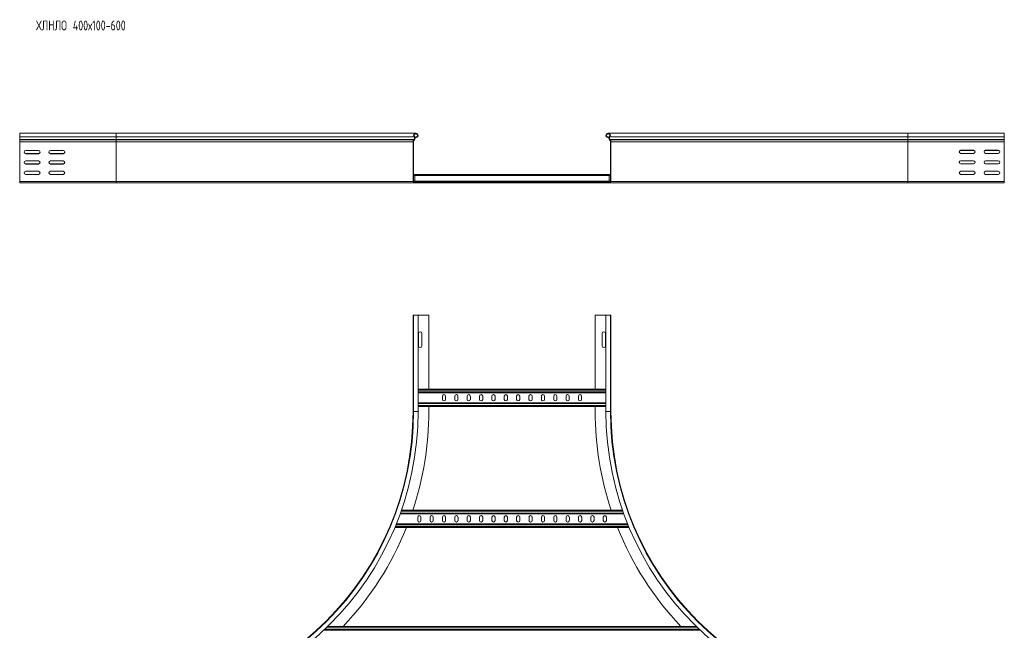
# Model space of a CAD drawing. Header units: millimetres. Extents: x -39 to 18998, y -9084 to 295.
# Tile 10 of 29: x 7800 to 9790, y -7460 to -6224. Entities that reach past the tile are written whole.
import ezdxf

# ---------------------------------------------------------------- set-up
doc = ezdxf.new("R2010")
doc.units = ezdxf.units.MM
doc.styles.add('SLDTEXTSTYLE0', font='TXT', dxfattribs={"width": 0.7, "bigfont": 'bigfont'})

msp = doc.modelspace()

# ---------------------------------------------------------------- linework, layer by layer
at = {"color": 7, "linetype": 'Continuous', "lineweight": 15}
for p, q in [((7994.9, -6454.1), (7799.9, -6454.1)), ((7799.9, -6454.1), (7799.9, -6461.5)), ((7799.9, -6461.5), (7799.9, -6466.8)), ((7799.9, -6466.8), (7799.9, -6467.2)), ((7799.9, -6467.2), (7799.9, -6471.3)), ((8600.6, -6454.1), (7994.9, -6454.1)), ((8596.9, -6466.8), (8596.6, -6467.2)), ((8601.7, -6461.7), (8598.7, -6461.7)), ((8602.2, -6462.9), (8599.1, -6462.9)), ((8601.7, -6461.7), (8602.2, -6462.9)), ((8988.1, -6461.7), (8987.6, -6462.9)), ((8990.7, -6462.9), (8987.6, -6462.9)), ((8991.2, -6461.7), (8988.1, -6461.7)), ((9594.9, -6454.1), (8989.2, -6454.1)), ((8992.9, -6466.8), (8993.3, -6467.2)), ((9789.9, -6454.1), (9594.9, -6454.1)), ((9789.9, -6454.1), (9789.9, -6461.5)), ((9789.9, -6461.5), (9789.9, -6466.8)), ((9789.9, -6466.8), (9789.9, -6467.2)), ((9789.9, -6467.2), (9789.9, -6471.3)), ((7799.9, -6471.3), (7799.9, -6551.7)), ((8594.9, -6471.3), (8594.9, -6551.7)), ((8596.1, -6551.7), (8596.1, -6471.3)), ((8597.4, -6468), (8597.8, -6467.6)), ((8992.4, -6468), (8992, -6467.6)), ((8993.7, -6551.7), (8993.7, -6471.3)), ((8994.9, -6471.3), (8994.9, -6551.7)), ((9789.9, -6471.3), (9789.9, -6551.7)), ((7812.2, -6488.8), (7837.7, -6488.8)), ((7812.2, -6494.8), (7837.7, -6494.8)), ((7837.7, -6495.3), (7812.2, -6495.3)), ((7862.2, -6488.8), (7887.7, -6488.8)), ((7862.2, -6494.8), (7887.7, -6494.8)), ((7887.7, -6495.3), (7862.2, -6495.3)), ((9727.7, -6488.3), (9702.2, -6488.3)), ((9727.7, -6488.8), (9702.2, -6488.8)), ((9702.2, -6494.8), (9727.7, -6494.8)), ((9777.7, -6488.3), (9752.2, -6488.3)), ((9777.7, -6488.8), (9752.2, -6488.8)), ((9752.2, -6494.8), (9777.7, -6494.8)), ((7812.2, -6509.8), (7837.7, -6509.8)), ((7812.2, -6516.1), (7837.7, -6516.1)), ((7837.7, -6516.3), (7812.2, -6516.3)), ((7862.2, -6509.8), (7887.7, -6509.8)), ((7862.2, -6516.1), (7887.7, -6516.1)), ((7887.7, -6516.3), (7862.2, -6516.3)), ((9727.7, -6509.6), (9702.2, -6509.6)), ((9727.7, -6509.8), (9702.2, -6509.8)), ((9702.2, -6516.1), (9727.7, -6516.1)), ((9777.7, -6509.6), (9752.2, -6509.6)), ((9777.7, -6509.8), (9752.2, -6509.8)), ((9752.2, -6516.1), (9777.7, -6516.1)), ((7812.2, -6530.8), (7837.7, -6530.8)), ((7837.7, -6537.3), (7812.2, -6537.3)), ((7862.2, -6530.8), (7887.7, -6530.8)), ((7887.7, -6537.3), (7862.2, -6537.3)), ((8596.1, -6537.4), (8598.4, -6537.4)), ((8991.4, -6537.4), (8598.4, -6537.4)), ((8598.4, -6539.2), (8598.4, -6537.4)), ((8598.4, -6551.1), (8598.4, -6539.2)), ((8991.4, -6537.4), (8993.7, -6537.4)), ((8991.4, -6539.2), (8991.4, -6537.4)), ((8991.4, -6551.1), (8991.4, -6539.2)), ((9727.7, -6530.8), (9702.2, -6530.8)), ((9702.2, -6537.3), (9727.7, -6537.3)), ((9777.7, -6530.8), (9752.2, -6530.8)), ((9752.2, -6537.3), (9777.7, -6537.3)), ((7799.9, -6551.7), (7799.9, -6554.1)), ((7994.9, -6554.1), (7799.9, -6554.1)), ((8597.3, -6554.1), (7994.9, -6554.1)), ((8626.9, -6552.9), (8597.3, -6552.9)), ((8597.3, -6554.1), (8626.9, -6554.1)), ((8598.4, -6552.9), (8598.4, -6551.1)), ((8962.9, -6552.9), (8626.9, -6552.9)), ((8626.9, -6554.1), (8626.9, -6552.9)), ((8626.9, -6554.1), (8962.9, -6554.1)), ((8962.9, -6554.1), (8962.9, -6552.9)), ((8962.9, -6552.9), (8992.5, -6552.9)), ((8992.5, -6554.1), (8962.9, -6554.1)), ((8991.4, -6552.9), (8991.4, -6551.1)), ((9594.9, -6554.1), (8992.5, -6554.1)), ((9594.9, -6554.1), (9789.9, -6554.1)), ((9789.9, -6551.7), (9789.9, -6554.1)), ((8594.9, -7016.7), (8594.9, -6821.7)), ((8596, -6821.7), (8594.9, -6821.7)), ((8596, -6821.7), (8596, -7016.7)), ((8605.1, -6821.7), (8596, -6821.7)), ((8605.1, -7016.7), (8605.1, -6821.7)), ((8626.9, -6821.7), (8605.1, -6821.7)), ((8626.9, -6971.7), (8626.9, -6821.7)), ((8962.9, -6971.7), (8962.9, -6821.7)), ((8962.9, -6821.7), (8984.7, -6821.7)), ((8984.7, -6821.7), (8984.7, -7016.7)), ((8984.7, -6821.7), (8993.8, -6821.7)), ((8993.8, -7016.7), (8993.8, -6821.7)), ((8993.8, -6821.7), (8994.9, -6821.7)), ((8994.9, -7016.7), (8994.9, -6821.7)), ((8606.2, -6858.9), (8606.2, -6884.4)), ((8612.7, -6884.4), (8612.7, -6858.9)), ((8977.2, -6858.9), (8977.2, -6884.4)), ((8983.7, -6884.4), (8983.7, -6858.9)), ((8605.1, -6971.7), (8984.7, -6971.7)), ((8605.1, -6979.2), (8984.7, -6979.2)), ((8605.1, -6999.2), (8984.7, -6999.2)), ((8654.2, -6985.9), (8654.2, -6992.4)), ((8660.7, -6992.4), (8660.7, -6985.9)), ((8679.2, -6985.9), (8679.2, -6992.4)), ((8685.7, -6992.4), (8685.7, -6985.9)), ((8704.2, -6985.9), (8704.2, -6992.4)), ((8710.7, -6992.4), (8710.7, -6985.9)), ((8729.2, -6985.9), (8729.2, -6992.4)), ((8735.7, -6992.4), (8735.7, -6985.9)), ((8754.2, -6985.9), (8754.2, -6992.4)), ((8760.7, -6992.4), (8760.7, -6985.9)), ((8779.2, -6985.9), (8779.2, -6992.4)), ((8785.7, -6992.4), (8785.7, -6985.9)), ((8804.2, -6985.9), (8804.2, -6992.4)), ((8810.7, -6992.4), (8810.7, -6985.9)), ((8829.2, -6985.9), (8829.2, -6992.4)), ((8835.7, -6992.4), (8835.7, -6985.9)), ((8854.2, -6985.9), (8854.2, -6992.4)), ((8860.7, -6992.4), (8860.7, -6985.9)), ((8879.2, -6985.9), (8879.2, -6992.4)), ((8885.7, -6992.4), (8885.7, -6985.9)), ((8904.2, -6985.9), (8904.2, -6992.4)), ((8910.7, -6992.4), (8910.7, -6985.9)), ((8929.2, -6985.9), (8929.2, -6992.4)), ((8935.7, -6992.4), (8935.7, -6985.9)), ((8605.1, -7006.7), (8984.7, -7006.7)), ((8626.9, -7016.7), (8626.9, -7006.7)), ((8962.9, -7016.7), (8962.9, -7006.7)), ((9018.4, -7216.7), (8571.4, -7216.7)), ((9021, -7224.2), (8568.8, -7224.2)), ((8604.3, -7230.9), (8604.3, -7237.4)), ((8610.8, -7237.4), (8610.8, -7230.9)), ((8629.3, -7230.9), (8629.3, -7237.4)), ((8635.8, -7237.4), (8635.8, -7230.9)), ((8654.3, -7230.9), (8654.3, -7237.4)), ((8660.8, -7237.4), (8660.8, -7230.9)), ((8679.3, -7230.9), (8679.3, -7237.4)), ((8685.8, -7237.4), (8685.8, -7230.9)), ((8704.3, -7230.9), (8704.3, -7237.4)), ((8710.8, -7237.4), (8710.8, -7230.9)), ((8729.3, -7230.9), (8729.3, -7237.4)), ((8735.8, -7237.4), (8735.8, -7230.9)), ((8754.3, -7230.9), (8754.3, -7237.4)), ((8760.8, -7237.4), (8760.8, -7230.9)), ((8779.3, -7230.9), (8779.3, -7237.4)), ((8785.8, -7237.4), (8785.8, -7230.9)), ((8804.3, -7230.9), (8804.3, -7237.4)), ((8810.8, -7237.4), (8810.8, -7230.9)), ((8829.3, -7230.9), (8829.3, -7237.4)), ((8835.8, -7237.4), (8835.8, -7230.9)), ((8854.3, -7230.9), (8854.3, -7237.4)), ((8860.8, -7237.4), (8860.8, -7230.9)), ((8879.3, -7230.9), (8879.3, -7237.4)), ((8885.8, -7237.4), (8885.8, -7230.9)), ((8904.3, -7230.9), (8904.3, -7237.4)), ((8910.8, -7237.4), (8910.8, -7230.9)), ((8929.3, -7230.9), (8929.3, -7237.4)), ((8935.8, -7237.4), (8935.8, -7230.9)), ((8954.3, -7230.9), (8954.3, -7237.4)), ((8960.8, -7237.4), (8960.8, -7230.9)), ((8979.3, -7230.9), (8979.3, -7237.4)), ((8985.8, -7237.4), (8985.8, -7230.9)), ((9031.7, -7251.7), (8558.1, -7251.7)), ((9028.7, -7244.2), (8561.1, -7244.2)), ((9174.7, -7459.2), (8415.1, -7459.2)), ((9166.9, -7451.7), (8422.9, -7451.7))]:
    msp.add_line(p, q, dxfattribs=at)
at = {"color": 8, "linetype": 'Continuous', "lineweight": 0}
for p, q in [((7994.9, -6461.5), (7799.9, -6461.5)), ((7994.9, -6466.8), (7799.9, -6466.8)), ((7994.9, -6467.2), (7799.9, -6467.2)), ((7994.9, -6454.1), (7994.9, -6461.5)), ((8597.1, -6461.5), (7994.9, -6461.5)), ((7994.9, -6461.5), (7994.9, -6466.8)), ((7994.9, -6466.8), (7994.9, -6467.2)), ((8596.9, -6466.8), (7994.9, -6466.8)), ((7994.9, -6467.2), (7994.9, -6471.3)), ((8596.6, -6467.2), (7994.9, -6467.2)), ((9594.9, -6461.5), (8992.7, -6461.5)), ((9594.9, -6466.8), (8992.9, -6466.8)), ((9594.9, -6467.2), (8993.3, -6467.2)), ((9594.9, -6454.1), (9594.9, -6461.5)), ((9594.9, -6461.5), (9594.9, -6466.8)), ((9594.9, -6461.5), (9789.9, -6461.5)), ((9594.9, -6466.8), (9594.9, -6467.2)), ((9594.9, -6466.8), (9789.9, -6466.8)), ((9594.9, -6467.2), (9594.9, -6471.3)), ((9594.9, -6467.2), (9789.9, -6467.2)), ((7994.9, -6471.3), (7799.9, -6471.3)), ((7994.9, -6471.3), (7994.9, -6551.7)), ((8594.9, -6471.3), (7994.9, -6471.3)), ((9594.9, -6471.3), (8994.9, -6471.3)), ((9594.9, -6471.3), (9594.9, -6551.7)), ((9594.9, -6471.3), (9789.9, -6471.3)), ((8596.1, -6539.2), (8598.4, -6539.2)), ((8991.4, -6539.2), (8598.4, -6539.2)), ((8991.4, -6539.2), (8993.7, -6539.2)), ((7994.9, -6551.7), (7799.9, -6551.7)), ((8594.9, -6551.7), (7994.9, -6551.7)), ((7994.9, -6551.7), (7994.9, -6554.1)), ((8596.1, -6551.1), (8598.4, -6551.1)), ((8991.4, -6551.1), (8598.4, -6551.1)), ((8991.4, -6551.1), (8993.7, -6551.1)), ((9594.9, -6551.7), (8994.9, -6551.7)), ((9594.9, -6551.7), (9594.9, -6554.1)), ((9594.9, -6551.7), (9789.9, -6551.7)), ((8605.1, -6973.5), (8984.7, -6973.5)), ((8605.1, -6977.4), (8984.7, -6977.4)), ((8605.1, -7001), (8984.7, -7001)), ((8596, -7016.7), (8594.9, -7016.7)), ((8605.1, -7016.7), (8596, -7016.7)), ((8605.1, -7004.9), (8984.7, -7004.9)), ((8984.7, -7016.7), (8993.8, -7016.7)), ((8993.8, -7016.7), (8994.9, -7016.7)), ((9020.4, -7222.4), (8569.4, -7222.4)), ((9019, -7218.5), (8570.8, -7218.5)), ((9031, -7249.9), (8558.8, -7249.9)), ((9029.4, -7246), (8560.4, -7246)), ((9172.8, -7457.4), (8417, -7457.4)), ((9168.8, -7453.5), (8421, -7453.5))]:
    msp.add_line(p, q, dxfattribs=at)
at = {"color": 7, "linetype": 'Continuous', "lineweight": 15}
for centre, radius, start, end in [((8600.9, -6471.3), 6, 136.4649, 180), ((8600.6, -6458.6), 4.55, 290.35, 219.6816), ((8594, -6464.1), 4, 316.4649, 39.6816), ((8600.6, -6458.6), 3.35, 290.35, 219.6816), ((8594, -6464.1), 5.2, 316.4649, 39.6816), ((8989.2, -6458.6), 4.55, 320.3184, 249.65), ((8989.2, -6458.6), 3.35, 320.3184, 249.65), ((8995.8, -6464.1), 5.2, 140.3184, 223.5351), ((8995.8, -6464.1), 4, 140.3184, 223.5351), ((8988.9, -6471.3), 6, 0, 43.5351), ((8600.9, -6471.3), 4.8, 136.4649, 180), ((8988.9, -6471.3), 4.8, 0, 43.5351), ((7812.2, -6492.1), 3.25, 90, 270), ((7812.2, -6491.6), 3.25, 184.4237, 270), ((7837.7, -6492.1), 3.25, 270, 90), ((7837.7, -6491.6), 3.25, 270, 355.5995), ((7862.2, -6492.1), 3.25, 90, 270), ((7862.2, -6491.6), 3.25, 184.4117, 270), ((7887.7, -6492.1), 3.25, 270, 90), ((7887.7, -6491.6), 3.25, 270, 355.5883), ((9702.2, -6491.6), 3.25, 90, 270), ((9702.2, -6492.1), 3.25, 90, 175.5975), ((9727.7, -6491.6), 3.25, 270, 90), ((9727.7, -6492.1), 3.25, 4.4117, 90), ((9752.2, -6491.6), 3.25, 90, 270), ((9752.2, -6492.1), 3.25, 90, 175.5883), ((9777.7, -6491.6), 3.25, 270, 90), ((9777.7, -6492.1), 3.25, 4.4117, 90), ((7812.2, -6513.1), 3.25, 90, 270), ((7812.2, -6512.8), 3.25, 182.2042, 270), ((7837.7, -6513.1), 3.25, 270, 90), ((7837.7, -6512.8), 3.25, 270, 357.7958), ((7862.2, -6513.1), 3.25, 90, 270), ((7862.2, -6512.8), 3.25, 182.2042, 270), ((7887.7, -6513.1), 3.25, 270, 90), ((7887.7, -6512.8), 3.25, 270, 357.8766), ((9702.2, -6512.8), 3.25, 90, 270), ((9702.2, -6513.1), 3.25, 90, 177.7221), ((9727.7, -6512.8), 3.25, 270, 90), ((9727.7, -6513.1), 3.25, 2.2042, 90), ((9752.2, -6512.8), 3.25, 90, 270), ((9752.2, -6513.1), 3.25, 90, 177.7958), ((9777.7, -6512.8), 3.25, 270, 90), ((9777.7, -6513.1), 3.25, 2.2923, 90), ((7812.2, -6534.1), 3.25, 90, 270), ((7837.7, -6534.1), 3.25, 270, 90), ((7862.2, -6534.1), 3.25, 90, 270), ((7887.7, -6534.1), 3.25, 270, 90), ((9702.2, -6534.1), 3.25, 90, 270), ((9727.7, -6534.1), 3.25, 270, 90), ((9752.2, -6534.1), 3.25, 90, 270), ((9777.7, -6534.1), 3.25, 270, 90), ((8597.3, -6551.7), 2.4, 180, 270), ((8597.3, -6551.7), 1.2, 180, 270), ((8992.5, -6551.7), 2.4, 270, 0), ((8992.5, -6551.7), 1.2, 270, 0), ((8609.4, -6858.9), 3.25, 0, 180), ((8980.4, -6858.9), 3.25, 0, 180), ((8609.4, -6884.4), 3.25, 180, 0), ((8980.4, -6884.4), 3.25, 180, 0), ((8657.4, -6985.9), 3.25, 0, 180), ((8682.4, -6985.9), 3.25, 0, 180), ((8707.4, -6985.9), 3.25, 0, 180), ((8732.4, -6985.9), 3.25, 0, 180), ((8757.4, -6985.9), 3.25, 0, 180), ((8782.4, -6985.9), 3.25, 0, 180), ((8807.4, -6985.9), 3.25, 0, 180), ((8832.4, -6985.9), 3.25, 0, 180), ((8857.4, -6985.9), 3.25, 0, 180), ((8882.4, -6985.9), 3.25, 0, 180), ((8907.4, -6985.9), 3.25, 0, 180), ((8932.4, -6985.9), 3.25, 0, 180), ((8657.4, -6992.4), 3.25, 180, 0), ((8682.4, -6992.4), 3.25, 180, 0), ((8707.4, -6992.4), 3.25, 180, 0), ((8732.4, -6992.4), 3.25, 180, 0), ((8757.4, -6992.4), 3.25, 180, 0), ((8782.4, -6992.4), 3.25, 180, 0), ((8807.4, -6992.4), 3.25, 180, 0), ((8832.4, -6992.4), 3.25, 180, 0), ((8857.4, -6992.4), 3.25, 180, 0), ((8882.4, -6992.4), 3.25, 180, 0), ((8907.4, -6992.4), 3.25, 180, 0), ((8932.4, -6992.4), 3.25, 180, 0), ((7994.9, -7016.7), 601.1, 270, 0), ((7994.9, -7016.7), 610.2, 270, 0), ((7994.9, -7016.7), 600, 270, 0), ((7994.9, -7016.7), 632, 341.5513, 0), ((9594.9, -7016.7), 632, 180, 198.4487), ((9594.9, -7016.7), 610.2, 180, 270), ((9594.9, -7016.7), 601.1, 180, 270), ((9594.9, -7016.7), 600, 180, 270), ((8607.5, -7230.9), 3.25, 0, 180), ((8607.5, -7237.4), 3.25, 180, 0), ((8632.5, -7230.9), 3.25, 0, 180), ((8632.5, -7237.4), 3.25, 180, 0), ((8657.5, -7230.9), 3.25, 0, 180), ((8657.5, -7237.4), 3.25, 180, 0), ((8682.5, -7230.9), 3.25, 0, 180), ((8682.5, -7237.4), 3.25, 180, 0), ((8707.5, -7230.9), 3.25, 0, 180), ((8707.5, -7237.4), 3.25, 180, 0), ((8732.5, -7230.9), 3.25, 0, 180), ((8732.5, -7237.4), 3.25, 180, 0), ((8757.5, -7230.9), 3.25, 0, 180), ((8757.5, -7237.4), 3.25, 180, 0), ((8782.5, -7230.9), 3.25, 0, 180), ((8782.5, -7237.4), 3.25, 180, 0), ((8807.5, -7230.9), 3.25, 0, 180), ((8807.5, -7237.4), 3.25, 180, 0), ((8832.5, -7230.9), 3.25, 0, 180), ((8832.5, -7237.4), 3.25, 180, 0), ((8857.5, -7230.9), 3.25, 0, 180), ((8857.5, -7237.4), 3.25, 180, 0), ((8882.5, -7230.9), 3.25, 0, 180), ((8882.5, -7237.4), 3.25, 180, 0), ((8907.5, -7230.9), 3.25, 0, 180), ((8907.5, -7237.4), 3.25, 180, 0), ((8932.5, -7230.9), 3.25, 0, 180), ((8932.5, -7237.4), 3.25, 180, 0), ((8957.5, -7230.9), 3.25, 0, 180), ((8957.5, -7237.4), 3.25, 180, 0), ((8982.5, -7230.9), 3.25, 0, 180), ((8982.5, -7237.4), 3.25, 180, 0), ((7994.9, -7016.7), 632, 316.505, 338.1711), ((9594.9, -7016.7), 632, 201.8289, 223.495)]:
    msp.add_arc(centre, radius, start, end, dxfattribs=at)

# ---------------------------------------------------------------- texts
at = {"color": 7, "linetype": 'Continuous', "lineweight": 0, "insert": (7833, -6225.9), "char_height": 20, "attachment_point": 1, "style": 'SLDTEXTSTYLE0'}
msp.add_mtext('\\M+18456\\M+1844C\\M+1844E\\M+1844C\\M+1844F 400\\M+18487100-600', dxfattribs=at)

doc.saveas('drawing.dxf')
